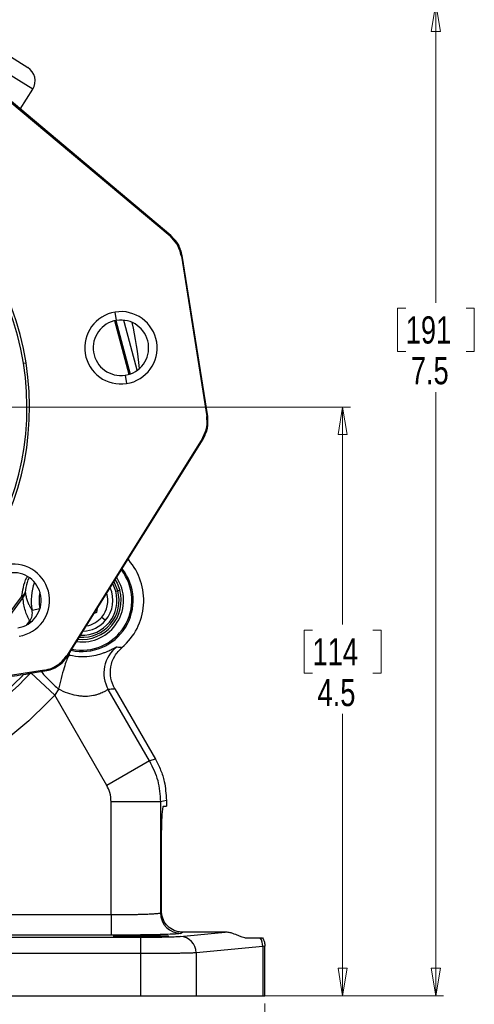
# Model space of a CAD drawing. Header units: inches. Extents: x 0.6 to 16.3, y 0.2 to 11.5.
# Tile 7 of 18: x 5.1 to 7.4, y 4 to 9. Entities that reach past the tile are written whole.
import ezdxf

# ---------------------------------------------------------------- set-up
doc = ezdxf.new("R2010")
doc.units = ezdxf.units.IN
doc.header["$MEASUREMENT"] = 0
doc.styles.add('SLDTEXTSTYLE0', font='TXT', dxfattribs={"width": 0.75})
doc.dimstyles.new('SLDDIMSTYLE0', dxfattribs={"dimtxt": 0.137795, "dimasz": 0.14, "dimexe": 0, "dimexo": 0.0625, "dimgap": 0.034449, "dimtad": 0, "dimdec": 1, "dimlfac": 1.5, "dimrnd": 1e-09, "dimzin": 12, "dimdsep": 46, "dimtxsty": 'SLDTEXTSTYLE0', "dimblk1": 'CLOSED', "dimblk2": 'CLOSED', "dimsah": 1, "dimcen": 0.09, "dimadec": 0, "dimazin": 3, "dimtfac": 1, "dimtdec": 1, "dimtofl": 0, "dimtmove": 0, "dimatfit": 3, "dimldrblk": 'CLOSED', "dimfxl": 0, "dimfrac": 2, "dimtolj": 1, "dimtzin": 12, "dimarcsym": 0})
doc.dimstyles.new('SLDDIMSTYLE1', dxfattribs={"dimtxt": 0.137795, "dimasz": 0.14, "dimexe": 0, "dimexo": 0.0625, "dimgap": 0.034449, "dimtad": 0, "dimtih": 1, "dimtoh": 1, "dimdec": 1, "dimlfac": 1.5, "dimrnd": 1e-09, "dimzin": 12, "dimdsep": 46, "dimtxsty": 'SLDTEXTSTYLE0', "dimblk1": 'CLOSED', "dimblk2": 'CLOSED', "dimsah": 1, "dimcen": 0.09, "dimadec": 0, "dimazin": 3, "dimtfac": 1, "dimtdec": 1, "dimtofl": 0, "dimtmove": 0, "dimatfit": 3, "dimldrblk": 'CLOSED', "dimfxl": 0, "dimfrac": 2, "dimtolj": 1, "dimtzin": 12, "dimarcsym": 0})

# ---------------------------------------------------------------- blocks, each defined once
blk = doc.blocks.new('_Closed')
at = {"color": 0, "linetype": 'ByBlock', "lineweight": -2}
for p, q in [((-1, 0.166667), (0, 0)), ((-1, 0.166667), (-1, -0.166667)), ((0, 0), (-1, -0.166667)), ((0, 0), (-1, 0))]:
    blk.add_line(p, q, dxfattribs=at)
blk = doc.blocks.new('_D_1')
at = {"color": 7, "linetype": 'Continuous', "lineweight": 0}
for p, q in [((3.7275, 4.2299), (3.7275, 3.3801)), ((6.3498, 4.0101), (6.3498, 3.3801)), ((4.6169, 3.618), (4.5749, 3.618)), ((4.5749, 3.618), (4.5749, 3.3992)), ((4.9223, 3.618), (4.9643, 3.618)), ((4.9643, 3.618), (4.9643, 3.3992)), ((3.7275, 3.4195), (4.4541, 3.4195)), ((4.5749, 3.3992), (4.6169, 3.3992)), ((4.9643, 3.3992), (4.9223, 3.3992)), ((6.3498, 3.4195), (5.0851, 3.4195))]:
    blk.add_line(p, q, dxfattribs=at)
at = {"color": 7, "linetype": 'Continuous', "lineweight": 18, "xscale": 0.14, "yscale": 0.14, "rotation": 180.0000000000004}
blk.add_blockref('_Closed', (3.7275, 3.4195), dxfattribs=at)
at = {"color": 7, "linetype": 'Continuous', "lineweight": 18, "xscale": 0.14, "yscale": 0.14}
blk.add_blockref('_Closed', (6.3498, 3.4195), dxfattribs=at)
at = {"color": 7, "linetype": 'Continuous', "lineweight": 18, "char_height": 0.1378, "attachment_point": 1, "style": 'SLDTEXTSTYLE0'}
for s, insert in [('100', (4.6169, 3.5769)), ('3.9', (4.6423, 3.3707))]:
    blk.add_mtext(s, dxfattribs=dict(at, insert=insert))
blk = doc.blocks.new('_D_2')
at = {"color": 7, "linetype": 'Continuous', "lineweight": 0}
for p, q in [((4.5168, 7.0313), (6.7831, 7.0313)), ((6.7437, 7.0313), (6.7437, 5.9296)), ((6.591, 5.9016), (6.549, 5.9016)), ((6.549, 5.9016), (6.549, 5.6829)), ((6.8964, 5.9016), (6.9384, 5.9016)), ((6.9384, 5.9016), (6.9384, 5.6829)), ((6.549, 5.6829), (6.591, 5.6829)), ((6.9384, 5.6829), (6.8964, 5.6829)), ((6.7437, 4.0495), (6.7437, 5.4767)), ((6.041, 4.0495), (6.7831, 4.0495))]:
    blk.add_line(p, q, dxfattribs=at)
at = {"color": 7, "linetype": 'Continuous', "lineweight": 18, "xscale": 0.14, "yscale": 0.14}
for p, rotation in [((6.7437, 7.0313), 90.00000000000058), ((6.7437, 4.0495), 270.0000000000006)]:
    blk.add_blockref('_Closed', p, dxfattribs=dict(at, rotation=rotation))
at = {"color": 7, "linetype": 'Continuous', "lineweight": 18, "char_height": 0.1378, "attachment_point": 1, "style": 'SLDTEXTSTYLE0'}
for s, insert in [('114', (6.591, 5.8605)), ('4.5', (6.6164, 5.6543))]:
    blk.add_mtext(s, dxfattribs=dict(at, insert=insert))
blk = doc.blocks.new('_D_3')
at = {"color": 7, "linetype": 'Continuous', "lineweight": 0}
for p, q in [((4.5644, 9.0732), (7.2555, 9.0732)), ((7.2161, 9.0732), (7.2161, 7.5596)), ((7.0634, 7.5316), (7.0214, 7.5316)), ((7.0214, 7.5316), (7.0214, 7.3129)), ((7.3689, 7.5316), (7.4109, 7.5316)), ((7.4109, 7.5316), (7.4109, 7.3129)), ((7.0214, 7.3129), (7.0634, 7.3129)), ((7.4109, 7.3129), (7.3689, 7.3129)), ((7.2161, 4.0495), (7.2161, 7.1067)), ((6.041, 4.0495), (7.2555, 4.0495))]:
    blk.add_line(p, q, dxfattribs=at)
at = {"color": 7, "linetype": 'Continuous', "lineweight": 18, "xscale": 0.14, "yscale": 0.14}
for p, rotation in [((7.2161, 9.0732, -9.6806), 90.00000000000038), ((7.2161, 4.0495, -9.6806), 270.0000000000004)]:
    blk.add_blockref('_Closed', p, dxfattribs=dict(at, rotation=rotation))
at = {"color": 7, "linetype": 'Continuous', "lineweight": 18, "char_height": 0.1378, "attachment_point": 1, "style": 'SLDTEXTSTYLE0'}
for s, insert in [('191', (7.0634, 7.4905)), ('7.5', (7.0889, 7.2844))]:
    blk.add_mtext(s, dxfattribs=dict(at, insert=insert))

msp = doc.modelspace()

# ---------------------------------------------------------------- linework, layer by layer
at = {"color": 7, "linetype": 'Continuous', "lineweight": 25}
for p, q in [((4.9958, 8.8463), (5.1482, 8.7509)), ((4.8805, 8.727), (5.8692, 7.8974)), ((5.8734, 7.8997), (5.0007, 8.632)), ((5.1106, 8.5399), (5.1736, 8.6406)), ((5.8692, 7.8974), (5.8734, 7.8997)), ((5.9309, 7.7981), (5.9267, 7.7958)), ((5.9267, 7.7958), (6.0553, 6.9839)), ((6.06, 6.9829), (5.9309, 7.7981)), ((5.5985, 7.47), (5.5919, 7.5122)), ((5.6386, 7.4584), (5.6356, 7.4696)), ((5.7032, 7.2174), (5.6386, 7.4584)), ((5.1267, 7.2529), (5.1399, 7.255)), ((5.6425, 7.1922), (5.6492, 7.1501)), ((6.0553, 6.9839), (6.06, 6.9829)), ((6.032, 6.8695), (5.3481, 5.7749)), ((5.433, 5.9024), (6.0368, 6.8685)), ((6.0368, 6.8685), (6.032, 6.8695)), ((5.6571, 6.2609), (5.6599, 6.2568)), ((5.5944, 6.098), (5.6044, 6.1007)), ((5.6044, 6.1007), (5.6145, 6.1034)), ((5.1174, 6.0704), (5.1241, 6.0658)), ((5.1706, 6.0023), (5.2098, 6.0101)), ((5.4969, 5.99), (5.4852, 5.9858)), ((5.5006, 6.0105), (5.4969, 5.99)), ((5.5234, 5.9675), (5.5428, 5.9512)), ((5.3856, 5.8265), (5.433, 5.9024)), ((5.3508, 5.7708), (5.3856, 5.8265)), ((5.3481, 5.7749), (5.3508, 5.7708)), ((5.2328, 5.6986), (4.8773, 5.6423)), ((5.285, 5.5714), (5.1635, 5.6853)), ((5.1726, 5.6845), (5.2356, 5.6945)), ((5.2356, 5.6945), (5.2328, 5.6986)), ((5.3044, 5.602), (5.285, 5.5714)), ((5.7651, 5.2394), (5.5566, 5.6004)), ((5.5894, 5.6036), (5.795, 5.2474)), ((5.5488, 5.1145), (5.285, 5.5714)), ((5.7651, 5.2394), (5.5488, 5.1145)), ((5.795, 5.2474), (5.7651, 5.2394)), ((5.8508, 5.0393), (5.8209, 5.0313)), ((5.8508, 5.0393), (5.8508, 5.0095)), ((5.5711, 4.4606), (5.5711, 5.0313)), ((5.8209, 5.0313), (5.5711, 5.0313)), ((5.8209, 5.0313), (5.8209, 4.4695)), ((5.8361, 5.0095), (5.8508, 5.0095)), ((5.8252, 4.5928), (5.8252, 4.7595)), ((4.6853, 4.4606), (5.5711, 4.4606)), ((5.5711, 4.4606), (5.5711, 4.3566)), ((5.8209, 4.4695), (5.8265, 4.4729)), ((4.414, 4.3463), (5.7192, 4.3463)), ((5.5711, 4.3566), (4.6853, 4.3566)), ((5.7192, 4.3463), (5.7192, 4.263)), ((5.9214, 4.3504), (6.1485, 4.3716)), ((5.935, 4.3716), (5.9248, 4.3655)), ((6.1485, 4.3716), (5.935, 4.3716)), ((6.3265, 4.3428), (6.3381, 4.3428)), ((6.339, 4.2987), (6.0017, 4.2671)), ((6.3498, 4.3001), (6.339, 4.2987)), ((6.339, 4.2987), (6.339, 4.0495)), ((6.3498, 4.0495), (6.3498, 4.3002)), ((5.7192, 4.263), (4.414, 4.263)), ((5.7192, 4.263), (5.7192, 4.0495)), ((6.0017, 4.2671), (6.0017, 4.0495)), ((1.7358, 4.0495), (5.7192, 4.0495)), ((5.7192, 4.0495), (6.0017, 4.0495)), ((6.0017, 4.0495), (6.339, 4.0495)), ((6.339, 4.0495), (6.3498, 4.0495))]:
    msp.add_line(p, q, dxfattribs=at)
at = {"color": 8, "linetype": 'Continuous', "lineweight": 25}
for p, q in [((5.1736, 8.6406), (5.0191, 8.7373)), ((5.6619, 7.1967), (5.5892, 7.4682)), ((5.5948, 7.4694), (5.6674, 7.1985)), ((5.6386, 7.4584), (5.6356, 7.4696)), ((5.7032, 7.2173), (5.6386, 7.4584)), ((5.6386, 7.4584), (5.6386, 7.4584)), ((5.6599, 6.2568), (5.6528, 6.254)), ((5.1434, 5.9283), (5.1587, 5.9482)), ((5.1587, 5.9482), (5.1653, 5.9432)), ((5.36, 5.7751), (5.3539, 5.7757)), ((5.3589, 5.7838), (5.36, 5.7751))]:
    msp.add_line(p, q, dxfattribs=at)
at = {"color": 8, "linetype": 'Continuous', "lineweight": 25, "flags": 128}
for points in [[(5.5944, 6.098), (5.5811, 6.1326), (5.5792, 6.1363)], [(5.5917, 6.1563), (5.6008, 6.1397), (5.6145, 6.1034)], [(5.0078, 5.9286), (5.0499, 5.9794), (5.1174, 6.0704)], [(5.1241, 6.0658), (5.0562, 5.9743), (5.0152, 5.9248)]]:
    msp.add_lwpolyline(points, dxfattribs=at)
at = {"color": 7, "linetype": 'Continuous', "lineweight": 25, "flags": 128}
msp.add_lwpolyline([(5.6044, 6.1007), (5.5904, 6.1373), (5.5855, 6.1463)], dxfattribs=at)
at = {"color": 7, "linetype": 'Continuous', "lineweight": 25}
for centre, radius, start, end in [((5.1058, 8.6831), 0.08, 327.9664, 57.9664), ((3.7275, 7.0313), 1.43, 9, 189), ((3.7275, 7.0313), 1.4167, 9, 189), ((5.6205, 7.3311), 0.1833, 99, 279), ((5.6205, 7.3311), 0.1833, 279, 99), ((5.6205, 7.3311), 0.1406, 99, 279), ((5.6205, 7.3311), 0.1406, 279, 99), ((3.7275, 7.0313), 1.9967, 5.6119, 12.3881), ((3.7275, 7.0313), 1.43, 189, 9), ((3.7275, 7.0313), 1.4167, 189, 9), ((5.0758, 6.0517), 0.1833, 279, 99), ((5.4234, 6.0521), 0.3127, 310.3486, 40.8759), ((5.0758, 6.0517), 0.1406, 279, 99), ((5.4234, 6.0521), 0.2589, 257.7534, 38.2466), ((5.0998, 6.1031), 0.0371, 298.2442, 345.4231), ((5.0724, 6.1037), 0.0641, 323.6759, 351.0047), ((5.4233, 6.0522), 0.1875, 266.1527, 15), ((5.4234, 6.0521), 0.1563, 319.7668, 23.9589), ((5.4234, 6.0521), 0.1563, 272.2141, 319.7668), ((5.7011, 5.6837), 0.1668, 127.0614, 209.9548), ((3.7275, 7.0313), 1.9682, 296.6582, 316.853), ((5.9249, 4.4696), 0.1041, 180.0591, 269.9059), ((5.9192, 4.2679), 0.0825, 359.4236, 88.4406), ((6.2529, 4.2981), 0.0861, 0.3487, 31.2813)]:
    msp.add_arc(centre, radius, start, end, dxfattribs=at)
at = {"color": 8, "linetype": 'Continuous', "lineweight": 25}
for centre, radius, start, end in [((5.4234, 6.0521), 0.2589, 257.7554, 38.2446), ((5.4234, 6.0521), 0.2522, 258.3073, 37.6927), ((5.4234, 6.0521), 0.2577, 159.2616, 191.1422), ((5.4234, 6.0521), 0.2105, 262.7613, 33.4363), ((5.4234, 6.0521), 0.2178, 168.8125, 191.1422), ((5.4233, 6.0522), 0.1979, 264.3539, 15), ((5.4233, 6.0522), 0.1771, 268.1196, 15), ((5.4234, 6.0521), 0.131, 319.7668, 16.0839), ((5.4234, 6.0521), 0.131, 279.9161, 319.7668), ((3.7275, 7.0313), 1.9482, 251.3154, 315.8395)]:
    msp.add_arc(centre, radius, start, end, dxfattribs=at)
at = {"color": 7, "linetype": 'Continuous', "lineweight": 25}
for points, knots in [([(5.9267, 7.7958), (5.9208, 7.8176), (5.9104, 7.8567), (5.8818, 7.8849), (5.8692, 7.8974)], [0, 0, 0, 0, 0.559999, 1, 1, 1, 1]), ([(6.032, 6.8695), (6.042, 6.8898), (6.0597, 6.9261), (6.0566, 6.9662), (6.0553, 6.9839)], [0, 0, 0, 0, 0.559999, 1, 1, 1, 1]), ([(5.1357, 6.0937), (5.137, 6.0862), (5.1394, 6.0708), (5.1455, 6.0513), (5.1528, 6.0334), (5.1611, 6.0171), (5.1674, 6.0073), (5.1706, 6.0023)], [0, 0, 0, 0, 0.191983, 0.395337, 0.595509, 0.794343, 1, 1, 1, 1]), ([(5.1587, 5.9482), (5.1545, 5.9561), (5.1461, 5.972), (5.136, 5.9992), (5.1278, 6.0291), (5.1253, 6.0535), (5.1241, 6.0658)], [0, 0, 0, 0, 0.25002, 0.500044, 0.750018, 1, 1, 1, 1]), ([(5.1587, 5.9482), (5.1613, 5.9522), (5.1665, 5.9602), (5.1708, 5.9739), (5.1726, 5.9881), (5.1713, 5.9976), (5.1706, 6.0023)], [0, 0, 0, 0, 0.249872, 0.49826, 0.749051, 1, 1, 1, 1]), ([(5.3856, 5.8265), (5.3945, 5.8407), (5.4103, 5.8659), (5.4261, 5.8912), (5.433, 5.9024)], [0, 0, 0, 0, 0.56, 1, 1, 1, 1]), ([(5.36, 5.7751), (5.3805, 5.7717), (5.4212, 5.7649), (5.4745, 5.7701), (5.5092, 5.7783), (5.5322, 5.7859), (5.5517, 5.7935), (5.5709, 5.8025), (5.5923, 5.8138), (5.5973, 5.8156), (5.6006, 5.8168)], [0, 0, 0, 0, 0.125114, 0.247659, 0.369656, 0.432976, 0.499699, 0.621414, 0.750161, 1, 1, 1, 1]), ([(5.5894, 5.6036), (5.5814, 5.6213), (5.5655, 5.6567), (5.5666, 5.7158), (5.5855, 5.7719), (5.6124, 5.7999), (5.6259, 5.8138)], [0, 0, 0, 0, 0.249993, 0.499973, 0.749946, 1, 1, 1, 1]), ([(5.6006, 5.8168), (5.6053, 5.8162), (5.6137, 5.815), (5.6221, 5.8142), (5.6259, 5.8138)], [0, 0, 0, 0, 0.553651, 1, 1, 1, 1]), ([(5.2328, 5.6986), (5.2457, 5.7016), (5.2716, 5.7077), (5.3137, 5.7314), (5.3351, 5.7585), (5.3481, 5.7749)], [0, 0, 0, 0, 0.2777035, 0.5617742, 1, 1, 1, 1]), ([(5.2356, 5.6945), (5.2472, 5.6971), (5.2704, 5.7022), (5.3021, 5.7192), (5.3301, 5.7417), (5.3439, 5.7611), (5.3508, 5.7708)], [0, 0, 0, 0, 0.250001, 0.5, 0.749999, 1, 1, 1, 1]), ([(5.36, 5.7751), (5.3582, 5.7737), (5.3543, 5.7708), (5.3446, 5.7482), (5.332, 5.7105), (5.3177, 5.6592), (5.3087, 5.6205), (5.3044, 5.602)], [0, 0, 0, 0, 0.176014, 0.366629, 0.563848, 0.791112, 1, 1, 1, 1]), ([(4.8791, 5.638), (4.9274, 5.6457), (5.0138, 5.6594), (5.1003, 5.6731), (5.1384, 5.6791)], [0, 0, 0, 0, 0.559001, 1, 1, 1, 1]), ([(5.1384, 5.6791), (5.1448, 5.6801), (5.1562, 5.6819), (5.1676, 5.6837), (5.1726, 5.6845)], [0, 0, 0, 0, 0.56, 1, 1, 1, 1]), ([(5.5566, 5.6004), (5.5564, 5.6004), (5.5559, 5.6004), (5.5546, 5.6), (5.5528, 5.5991), (5.5511, 5.5982), (5.5496, 5.5974), (5.5473, 5.5961), (5.5429, 5.5935), (5.535, 5.5891), (5.5256, 5.5844), (5.5128, 5.5787), (5.4983, 5.5737), (5.4753, 5.5678), (5.4483, 5.5648), (5.4186, 5.5662), (5.3885, 5.5704), (5.3494, 5.5807), (5.3198, 5.5947), (5.3044, 5.602)], [0, 0, 0, 0, 0.028242, 0.058479, 0.090713, 0.124945, 0.127, 0.143018, 0.205735, 0.250235, 0.317925, 0.375183, 0.440326, 0.500376, 0.625382, 0.687217, 0.750037, 0.87, 1, 1, 1, 1]), ([(5.5894, 5.6036), (5.5833, 5.6029), (5.5725, 5.6017), (5.5615, 5.6008), (5.5566, 5.6004)], [0, 0, 0, 0, 0.563611, 1, 1, 1, 1]), ([(5.285, 5.5714), (5.2356, 5.5215), (5.1366, 5.4217), (4.9821, 5.3011), (4.8316, 5.201), (4.7341, 5.1493), (4.6853, 5.1234)], [0, 0, 0, 0, 0.2799428, 0.5600639, 0.7799377, 1, 1, 1, 1]), ([(5.795, 5.2474), (5.8044, 5.2294), (5.8232, 5.1933), (5.8452, 5.1236), (5.8487, 5.0712), (5.8508, 5.0393)], [0, 0, 0, 0, 0.279151, 0.560661, 1, 1, 1, 1]), ([(5.5711, 5.0313), (5.5699, 5.0476), (5.5677, 5.0769), (5.5546, 5.103), (5.5488, 5.1145)], [0, 0, 0, 0, 0.559873, 1, 1, 1, 1]), ([(5.8252, 4.7595), (5.8253, 4.7826), (5.8254, 4.8306), (5.8268, 4.8985), (5.8289, 4.9518), (5.8313, 4.9866), (5.8337, 5.006), (5.8353, 5.0084), (5.8361, 5.0095)], [0, 0, 0, 0, 0.176521, 0.3665703, 0.5627269, 0.7155125, 0.8623519, 1, 1, 1, 1]), ([(5.8265, 4.4729), (5.8261, 4.4943), (5.8253, 4.5325), (5.8252, 4.5744), (5.8252, 4.5928)], [0, 0, 0, 0, 0.560026, 1, 1, 1, 1]), ([(5.5711, 4.4606), (5.5864, 4.4606), (5.6174, 4.4607), (5.6551, 4.4611), (5.6841, 4.4616), (5.7053, 4.462), (5.7255, 4.4626), (5.7474, 4.4633), (5.7713, 4.4643), (5.7952, 4.4657), (5.8147, 4.4674), (5.8187, 4.4688), (5.8209, 4.4695)], [0, 0, 0, 0, 0.1201061, 0.2434328, 0.3063779, 0.3701327, 0.4346977, 0.5000735, 0.5985181, 0.714668, 0.8485033, 1, 1, 1, 1]), ([(5.935, 4.3716), (5.931, 4.3718), (5.9228, 4.372), (5.9073, 4.3747), (5.8831, 4.3827), (5.8566, 4.401), (5.8329, 4.4315), (5.8287, 4.4591), (5.8265, 4.4729)], [0, 0, 0, 0, 0.060663, 0.126017, 0.251542, 0.50144, 0.751228, 1, 1, 1, 1]), ([(5.9248, 4.3655), (5.9223, 4.3649), (5.9173, 4.3636), (5.8905, 4.3617), (5.8487, 4.36), (5.7914, 4.3585), (5.7226, 4.3574), (5.6474, 4.3568), (5.596, 4.3567), (5.5711, 4.3566)], [0, 0, 0, 0, 0.131877, 0.2715, 0.416278, 0.562964, 0.714924, 0.861581, 1, 1, 1, 1]), ([(5.5816, 4.3515), (5.5827, 4.3519), (5.5852, 4.3527), (5.6058, 4.3537), (5.6376, 4.3546), (5.6766, 4.3551), (5.7222, 4.3553), (5.7679, 4.3551), (5.8068, 4.3546), (5.8386, 4.3537), (5.8592, 4.3527), (5.8617, 4.3519), (5.8628, 4.3515)], [0, 0, 0, 0, 0.090427, 0.204803, 0.295215, 0.394915, 0.5, 0.605085, 0.704785, 0.795197, 0.909573, 1, 1, 1, 1]), ([(5.8628, 4.3515), (5.8617, 4.3512), (5.8592, 4.3504), (5.8386, 4.3494), (5.8068, 4.3485), (5.7679, 4.348), (5.7222, 4.3478), (5.6766, 4.348), (5.6376, 4.3485), (5.6058, 4.3494), (5.5852, 4.3504), (5.5827, 4.3512), (5.5816, 4.3515)], [0, 0, 0, 0, 0.090427, 0.204803, 0.295215, 0.394915, 0.5, 0.605085, 0.704785, 0.795197, 0.909573, 1, 1, 1, 1]), ([(5.7192, 4.3463), (5.7356, 4.3464), (5.7692, 4.3464), (5.8175, 4.3469), (5.8628, 4.3477), (5.9008, 4.3489), (5.9147, 4.3499), (5.9214, 4.3504)], [0, 0, 0, 0, 0.1814916, 0.3700456, 0.5620184, 0.7861568, 1, 1, 1, 1]), ([(6.2488, 4.3428), (6.2444, 4.3434), (6.2356, 4.3447), (6.216, 4.3537), (6.1932, 4.3634), (6.1694, 4.3703), (6.1554, 4.3712), (6.1485, 4.3716)], [0, 0, 0, 0, 0.249001, 0.498736, 0.748846, 0.874397, 1, 1, 1, 1]), ([(6.2488, 4.3428), (6.2632, 4.3428), (6.2892, 4.3428), (6.3149, 4.3428), (6.3265, 4.3428)], [0, 0, 0, 0, 0.551441, 1, 1, 1, 1]), ([(6.3381, 4.3428), (6.3416, 4.3359), (6.3484, 4.3224), (6.3494, 4.3074), (6.3498, 4.3001)], [0, 0, 0, 0, 0.517869, 1, 1, 1, 1]), ([(6.0017, 4.2671), (5.996, 4.2667), (5.985, 4.2661), (5.9616, 4.2654), (5.9388, 4.2649), (5.9183, 4.2645), (5.8913, 4.2641), (5.8561, 4.2637), (5.8117, 4.2633), (5.7657, 4.2631), (5.7346, 4.2631), (5.7192, 4.263)], [0, 0, 0, 0, 0.139978, 0.269966, 0.351121, 0.427824, 0.500077, 0.628489, 0.754613, 0.878449, 1, 1, 1, 1])]:
    msp.add_open_spline(points, degree=3, knots=knots, dxfattribs=at)
for points in [[(5.9309, 7.7981), (5.9259, 7.8177), (5.9159, 7.8567), (5.8876, 7.8854), (5.8734, 7.8997)], [(6.0368, 6.8685), (6.0458, 6.8865), (6.0639, 6.9225), (6.0613, 6.9628), (6.06, 6.9829)], [(5.7651, 5.2394), (5.7812, 5.2066), (5.8135, 5.1408), (5.8184, 5.0678), (5.8209, 5.0313)]]:
    msp.add_open_spline(points, degree=3, dxfattribs=at)
at = {"color": 8, "linetype": 'Continuous', "lineweight": 25}
for points, knots in [([(5.1174, 6.0704), (5.1199, 6.0857), (5.125, 6.1162), (5.1352, 6.1526), (5.1451, 6.1708), (5.1458, 6.1721)], [0, 0, 0, 0, 0.483892, 0.962776, 1, 1, 1, 1]), ([(5.154, 6.1682), (5.1508, 6.1596), (5.1404, 6.1322), (5.1377, 6.1094), (5.1357, 6.0937)], [0, 0, 0, 0, 0.311959, 1, 1, 1, 1]), ([(5.2169, 5.6915), (5.2194, 5.6882), (5.2286, 5.6759), (5.2598, 5.6434), (5.2899, 5.6155), (5.3044, 5.602)], [0, 0, 0, 0, 0.158045, 0.594269, 1, 1, 1, 1])]:
    msp.add_open_spline(points, degree=3, knots=knots, dxfattribs=at)

# ---------------------------------------------------------------- dimensions: what is measured, and where the dimension line sits
at = {"color": 7, "linetype": 'Continuous', "lineweight": 18}
for base, p1, p2, picture, middle in [((7.2161, 9.0732), (6.0017, 4.0495), (4.6101, 9.0732), '_D_3', (7.2161, 7.3332)), ((6.7437, 4.0495), (4.4775, 7.0313), (6.0017, 4.0495), '_D_2', (6.7437, 5.7031))]:
    dim = msp.add_linear_dim(base=base, p1=p1, p2=p2, angle=90, dimstyle='SLDDIMSTYLE1', dxfattribs=at)
    dim.commit()
    dim.dimension.update_dxf_attribs({"geometry": picture, "text_midpoint": middle, "dimtype": 160})
dim = msp.add_linear_dim(base=(3.7275, 3.4195), p1=(6.3498, 4.0495), p2=(3.7275, 4.2692), dimstyle='SLDDIMSTYLE0', dxfattribs=at)
dim.commit()
dim.dimension.update_dxf_attribs({"geometry": '_D_1', "text_midpoint": (4.7696, 3.4195), "dimtype": 160})

doc.saveas('drawing.dxf')
